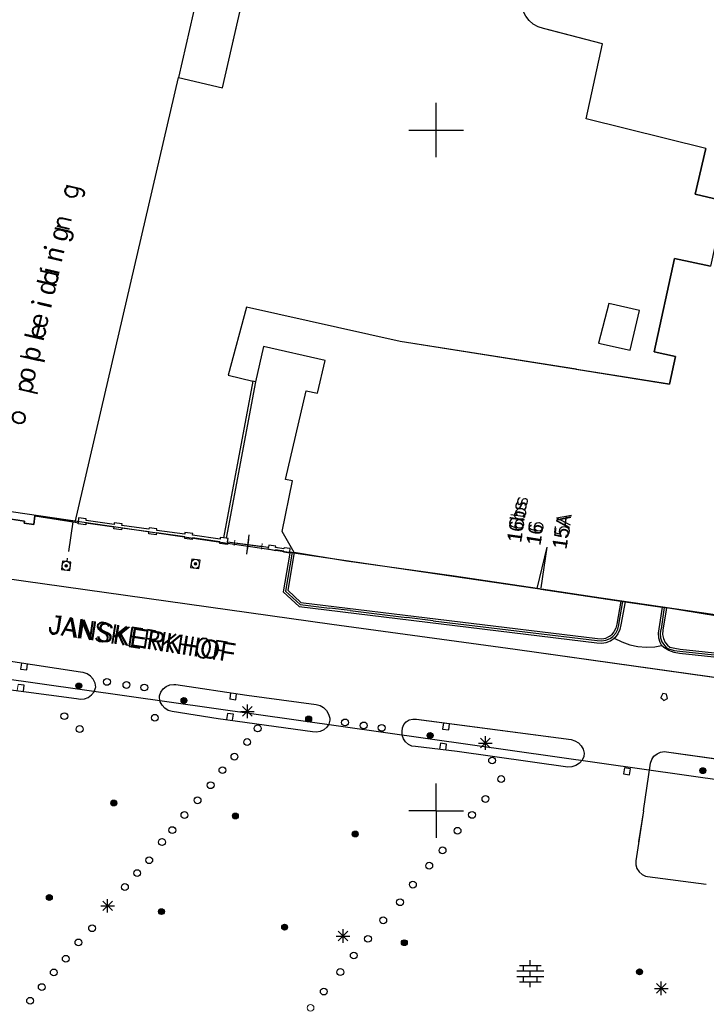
# Model space of a CAD drawing. Header units: millimetres. Extents: x 135944 to 142000, y 454200 to 456692.
# Tile 82 of 185: x 136769 to 136820, y 456186 to 456258. Entities that reach past the tile are written whole.
import ezdxf
from ezdxf.enums import TextEntityAlignment as Align

# ---------------------------------------------------------------- set-up
doc = ezdxf.new("R2010")
doc.units = ezdxf.units.MM
for name, color, linetype in [('TotaalGBKN2013_Bistad', 251, 'Continuous'), ('TotaalGBKN2013X$0$Contouren', 251, 'Continuous'), ('TotaalGBKN2013X$0$GBKN binnenstad 2009$0$OBJECTEN_', 251, 'Continuous'), ('TotaalGBKN2013X$0$GBKN binnenstad 2009$0$OBJECTEN__', 251, 'Continuous'), ('TotaalGBKN2013X$0$GBKN binnenstad 2009$0$OBJECTEN___', 251, 'Continuous'), ('TotaalGBKN2013X$0$GBKN binnenstad 2009$0$SEMANT_ SYMB_', 251, 'Continuous'), ('TotaalGBKN2013X$0$GBKN binnenstad 2009$0$VERH_OVERIG INBR', 251, 'Continuous')]:
    doc.layers.add(name, color=color, linetype=linetype)
doc.styles.add('TotaalGBKN2013X$0$GBKN binnenstad 2009$0$Standard', font='txt')
doc.styles.add('TotaalGBKN2013X$0$GBKN binnenstad 2009$0$TXT', font='txt.shx')

# ---------------------------------------------------------------- blocks, each defined once
blk = doc.blocks.new('TotaalGBKN2013X$0$GBKN binnenstad 2009$0$CEL529')
at = {"layer": 'TotaalGBKN2013X$0$GBKN binnenstad 2009$0$VERH_OVERIG INBR', "linetype": 'Continuous', "lineweight": 0}
for p, q in [((0, -0.1), (0, 0.1)), ((0, 0), (1, 0)), ((0.5, -0.2), (0.5, 0.2)), ((1, -0.1), (1, 0.1))]:
    blk.add_line(p, q, dxfattribs=at)
blk = doc.blocks.new('TotaalGBKN2013X$0$GBKN binnenstad 2009$0$W')
at = {"layer": 'TotaalGBKN2013X$0$GBKN binnenstad 2009$0$OBJECTEN__', "linetype": 'Continuous', "lineweight": 0}
blk.add_lwpolyline([(-0.225, 0.225), (-0.225, -0.225), (0.225, -0.225), (0.225, 0.225), (-0.225, 0.225)], dxfattribs=at)
blk = doc.blocks.new('TotaalGBKN2013X$0$GBKN binnenstad 2009$0$X')
at = {"layer": 'TotaalGBKN2013X$0$GBKN binnenstad 2009$0$OBJECTEN__', "linetype": 'Continuous', "lineweight": 0}
blk.add_lwpolyline([(0.225, -0.25), (0.224, 0.2), (-0.225, 0.2), (-0.226, -0.25)], dxfattribs=at)
blk = doc.blocks.new('TotaalGBKN2013X$0$GBKN binnenstad 2009$0$V')
at = {"layer": 'TotaalGBKN2013X$0$GBKN binnenstad 2009$0$OBJECTEN__', "linetype": 'Continuous', "lineweight": 0}
for radius in [0.31, 0.095, 0.035, 0.0224]:
    blk.add_circle((0, 0), radius, dxfattribs=at)
blk = doc.blocks.new('TotaalGBKN2013X$0$GBKN binnenstad 2009$0$DEC100')
at = {"layer": 'TotaalGBKN2013X$0$GBKN binnenstad 2009$0$OBJECTEN_', "linetype": 'Continuous', "lineweight": 0}
for p, q in [((-0.5, 0), (0.5, 0)), ((-0.354, -0.354), (0.354, 0.354)), ((0.354, -0.354), (-0.354, 0.354)), ((0, -0.5), (0, 0.5))]:
    blk.add_line(p, q, dxfattribs=at)
blk = doc.blocks.new('TotaalGBKN2013X$0$GBKN binnenstad 2009$0$K')
at = {"layer": 'TotaalGBKN2013X$0$GBKN binnenstad 2009$0$OBJECTEN__', "linetype": 'Continuous', "lineweight": 0}
blk.add_lwpolyline([(-0.146, -0.25), (0.147, -0.25), (0.25, 0.069), (0, 0.25), (-0.25, 0.068), (-0.146, -0.25)], dxfattribs=at)
blk = doc.blocks.new('TotaalGBKN2013X$0$GBKN binnenstad 2009$0$J')
at = {"layer": 'TotaalGBKN2013X$0$GBKN binnenstad 2009$0$OBJECTEN___', "linetype": 'Continuous', "lineweight": 0}
for radius in [0.215, 0.155, 0.095, 0.035]:
    blk.add_circle((0, 0), radius, dxfattribs=at)
blk = doc.blocks.new('TotaalGBKN2013X$0$GBKN binnenstad 2009$0$Q')
at = {"layer": 'TotaalGBKN2013X$0$GBKN binnenstad 2009$0$OBJECTEN___', "linetype": 'Continuous', "lineweight": 0}
blk.add_circle((0, 0), 0.25, dxfattribs=at)
blk = doc.blocks.new('TotaalGBKN2013X$0$GBKN binnenstad 2009$0$DEC109')
at = {"layer": 'TotaalGBKN2013X$0$GBKN binnenstad 2009$0$SEMANT_ SYMB_', "linetype": 'Continuous', "lineweight": 0}
for p, q in [((0, 0.6), (0, 1)), ((-0.98, 0.2), (0.98, 0.2)), ((-0.8, 0.6), (0.8, 0.6)), ((-0.5, 0.2), (-0.5, 0.6)), ((0, -0.2), (0, 0.2)), ((0.5, 0.2), (0.5, 0.6)), ((-0.98, -0.2), (0.98, -0.2)), ((-0.8, -0.6), (0.8, -0.6)), ((-0.5, -0.6), (-0.5, -0.2)), ((0, -1), (0, -0.6)), ((0.5, -0.6), (0.5, -0.2))]:
    blk.add_line(p, q, dxfattribs=at)

msp = doc.modelspace()

# ---------------------------------------------------------------- linework, layer by layer
at = {"layer": 'TotaalGBKN2013_Bistad'}
for p, q in [((136783.2, 456263.212), (136781.073, 456253.846)), ((136784.311, 456253.11), (136786.431, 456262.437)), ((136806.82, 456258.05), (136806.568, 456258.372)), ((136807.13, 456257.782), (136806.82, 456258.05)), ((136807.486, 456257.58), (136807.13, 456257.782)), ((136807.875, 456257.451), (136807.486, 456257.58)), ((136812.215, 456256.331), (136807.875, 456257.451)), ((136812.215, 456256.331), (136808.169, 456257.375)), ((136811.01, 456250.814), (136812.215, 456256.331)), ((136773.494, 456221.192), (136781.073, 456253.846)), ((136773.494, 456221.192), (136781.073, 456253.846)), ((136781.073, 456253.846), (136784.311, 456253.11)), ((136800, 456250), (136800, 456252)), ((136800, 456250), (136800, 456252)), ((136819.792, 456248.635), (136811.01, 456250.814)), ((136798, 456250), (136800, 456250)), ((136798, 456250), (136800, 456250)), ((136800, 456250), (136802, 456250)), ((136800, 456248), (136800, 456250)), ((136800, 456250), (136802, 456250)), ((136800, 456248), (136800, 456250)), ((136819.019, 456245.28), (136819.792, 456248.635)), ((136821.197, 456244.767), (136819.019, 456245.28)), ((136815.991, 456233.717), (136817.508, 456240.568)), ((136817.508, 456240.568), (136820.141, 456240.002)), ((136812.669, 456237.253), (136811.92, 456234.356)), ((136814.915, 456236.742), (136812.669, 456237.253)), ((136786.077, 456236.997), (136784.725, 456231.99)), ((136797.357, 456234.465), (136786.077, 456236.997)), ((136814.249, 456233.826), (136814.915, 456236.742)), ((136810.267, 456232.425), (136797.357, 456234.465)), ((136811.92, 456234.356), (136814.249, 456233.826)), ((136787.324, 456234.097), (136786.725, 456231.5)), ((136791.837, 456233.069), (136787.324, 456234.097)), ((136817.575, 456233.368), (136815.991, 456233.717)), ((136791.28, 456230.674), (136791.837, 456233.069)), ((136817.134, 456231.34), (136817.575, 456233.368)), ((136784.725, 456231.99), (136786.531, 456231.548)), ((136810.267, 456232.425), (136817.134, 456231.34)), ((136786.531, 456231.548), (136784.387, 456220.041)), ((136786.531, 456231.548), (136784.387, 456220.041)), ((136786.725, 456231.5), (136784.585, 456220.014)), ((136786.725, 456231.5), (136784.585, 456220.014)), ((136786.725, 456231.5), (136786.531, 456231.548)), ((136786.725, 456231.5), (136786.531, 456231.548)), ((136788.942, 456224.328), (136790.44, 456230.849)), ((136790.44, 456230.849), (136791.28, 456230.674)), ((136788.686, 456220.518), (136789.441, 456224.236)), ((136789.441, 456224.236), (136788.942, 456224.328)), ((136769.773, 456221.265), (136767.219, 456221.652)), ((136769.751, 456221.119), (136769.773, 456221.265)), ((136770.453, 456221.017), (136769.751, 456221.119)), ((136770.535, 456221.65), (136770.453, 456221.017)), ((136773.326, 456221.218), (136770.535, 456221.65)), ((136773.326, 456221.218), (136773.001, 456219.038)), ((136773.326, 456221.218), (136773.494, 456221.192)), ((136773.494, 456221.192), (136773.706, 456221.142)), ((136773.494, 456221.192), (136773.706, 456221.142)), ((136773.703, 456221.076), (136773.706, 456221.142)), ((136773.724, 456221.523), (136773.706, 456221.142)), ((136774.301, 456221.445), (136773.724, 456221.523)), ((136774.27, 456221.122), (136774.259, 456221.004)), ((136776.342, 456220.834), (136774.27, 456221.122)), ((136774.288, 456221.314), (136774.301, 456221.445)), ((136776.351, 456221.028), (136774.288, 456221.314)), ((136776.357, 456221.157), (136776.351, 456221.028)), ((136776.934, 456221.079), (136776.357, 456221.157)), ((136774.259, 456221.004), (136773.703, 456221.076)), ((136776.336, 456220.71), (136776.342, 456220.834)), ((136776.892, 456220.638), (136776.336, 456220.71)), ((136776.904, 456220.756), (136776.892, 456220.638)), ((136778.895, 456220.48), (136776.904, 456220.756)), ((136776.922, 456220.95), (136776.934, 456221.079)), ((136778.903, 456220.675), (136776.922, 456220.95)), ((136778.888, 456220.344), (136778.895, 456220.48)), ((136778.909, 456220.791), (136778.903, 456220.675)), ((136779.486, 456220.713), (136778.909, 456220.791)), ((136779.457, 456220.402), (136779.444, 456220.272)), ((136781.535, 456220.114), (136779.457, 456220.402)), ((136779.474, 456220.596), (136779.486, 456220.713)), ((136781.544, 456220.309), (136779.474, 456220.596)), ((136781.55, 456220.437), (136781.544, 456220.309)), ((136782.127, 456220.359), (136781.55, 456220.437)), ((136789.567, 456218.965), (136788.686, 456220.518)), ((136779.444, 456220.272), (136778.888, 456220.344)), ((136781.529, 456219.99), (136781.535, 456220.114)), ((136782.085, 456219.918), (136781.529, 456219.99)), ((136782.096, 456220.036), (136782.085, 456219.918)), ((136784.121, 456219.756), (136782.096, 456220.036)), ((136782.115, 456220.23), (136782.127, 456220.359)), ((136784.129, 456219.95), (136782.115, 456220.23)), ((136784.114, 456219.628), (136784.121, 456219.756)), ((136784.135, 456220.075), (136784.129, 456219.95)), ((136784.387, 456220.041), (136784.135, 456220.075)), ((136784.585, 456220.014), (136784.387, 456220.041)), ((136784.585, 456220.014), (136784.387, 456220.041)), ((136784.712, 456219.997), (136784.585, 456220.014)), ((136784.685, 456219.74), (136784.67, 456219.556)), ((136784.685, 456219.74), (136784.712, 456219.997)), ((136784.685, 456219.74), (136787.675, 456219.356)), ((136785.18, 456219.676), (136787.188, 456219.418)), ((136786.093, 456218.834), (136786.275, 456220.26)), ((136784.67, 456219.556), (136784.114, 456219.628)), ((136787.654, 456219.209), (136787.675, 456219.356)), ((136788.199, 456219.102), (136787.654, 456219.209)), ((136787.697, 456219.515), (136787.675, 456219.356)), ((136788.216, 456219.423), (136787.697, 456219.515)), ((136788.204, 456219.164), (136788.199, 456219.102)), ((136788.204, 456219.335), (136788.216, 456219.423)), ((136788.813, 456219.242), (136788.204, 456219.335)), ((136788.816, 456219.069), (136788.204, 456219.164)), ((136788.823, 456219.317), (136788.813, 456219.242)), ((136788.813, 456219.005), (136788.816, 456219.069)), ((136789.24, 456218.922), (136788.813, 456219.005)), ((136789.282, 456219.252), (136788.823, 456219.317)), ((136789.416, 456219.001), (136788.931, 456216.139)), ((136789.567, 456218.965), (136789.103, 456216.198)), ((136789.258, 456219.028), (136789.24, 456218.922)), ((136789.258, 456219.028), (136789.24, 456218.922)), ((136789.258, 456219.028), (136789.282, 456219.252)), ((136789.258, 456219.028), (136789.567, 456218.965)), ((136789.258, 456219.028), (136789.567, 456218.965)), ((136793.417, 456218.327), (136789.567, 456218.965)), ((136807.412, 456216.318), (136808.141, 456219.352)), ((136807.709, 456216.383), (136808.141, 456219.352)), ((136772.565, 456218.343), (136772.476, 456217.73)), ((136773.178, 456218.254), (136772.565, 456218.343)), ((136773.138, 456218.259), (136772.644, 456218.333)), ((136772.891, 456218.296), (136772.928, 456218.543)), ((136773.089, 456217.641), (136773.178, 456218.254)), ((136782.054, 456218.488), (136781.965, 456217.875)), ((136782.667, 456218.399), (136782.054, 456218.488)), ((136782.578, 456217.786), (136782.667, 456218.399)), ((136789.24, 456218.922), (136788.759, 456216.08)), ((136801.313, 456217.229), (136793.417, 456218.327)), ((136772.476, 456217.73), (136773.089, 456217.641)), ((136781.965, 456217.875), (136782.578, 456217.786)), ((136792.33, 456213.684), (136768.12, 456217.074)), ((136807.692, 456216.276), (136801.313, 456217.229)), ((136788.759, 456216.08), (136789.929, 456215.003)), ((136788.931, 456216.139), (136790, 456215.155)), ((136789.103, 456216.198), (136790.07, 456215.308)), ((136813.546, 456215.402), (136807.412, 456216.318)), ((136807.692, 456216.276), (136813.546, 456215.402)), ((136813.546, 456215.402), (136813.25, 456213.7)), ((136813.408, 456213.677), (136813.704, 456215.378)), ((136813.408, 456213.677), (136813.704, 456215.378)), ((136813.546, 456215.402), (136813.863, 456215.355)), ((136813.546, 456215.402), (136813.863, 456215.355)), ((136813.863, 456215.355), (136813.566, 456213.65)), ((136813.863, 456215.355), (136816.584, 456214.948)), ((136813.863, 456215.355), (136816.584, 456214.948)), ((136789.929, 456215.003), (136811.789, 456212.339)), ((136790, 456215.155), (136792.153, 456214.889)), ((136790.07, 456215.308), (136811.854, 456212.652)), ((136793.69, 456214.7), (136792.153, 456214.889)), ((136793.69, 456214.7), (136792.153, 456214.889)), ((136793.69, 456214.7), (136796.425, 456214.362)), ((136816.584, 456214.948), (136816.351, 456213.373)), ((136816.742, 456214.925), (136816.509, 456213.35)), ((136816.742, 456214.925), (136816.509, 456213.35)), ((136816.584, 456214.948), (136816.901, 456214.901)), ((136816.584, 456214.948), (136816.901, 456214.901)), ((136816.901, 456214.901), (136816.649, 456213.256)), ((136817.958, 456214.744), (136816.901, 456214.901)), ((136821.989, 456214.076), (136817.958, 456214.744)), ((136796.425, 456214.362), (136797.844, 456214.19)), ((136799.78, 456213.956), (136797.844, 456214.19)), ((136799.78, 456213.956), (136797.844, 456214.19)), ((136799.78, 456213.956), (136806.495, 456213.142)), ((136805.796, 456211.839), (136792.33, 456213.684)), ((136813.187, 456213.403), (136813.048, 456213.132)), ((136813.182, 456213.044), (136813.331, 456213.332)), ((136813.25, 456213.7), (136813.187, 456213.403)), ((136813.331, 456213.332), (136813.405, 456213.648)), ((136813.494, 456213.314), (136813.347, 456213.004)), ((136813.405, 456213.648), (136813.407, 456213.665)), ((136813.566, 456213.65), (136813.494, 456213.314)), ((136816.351, 456213.373), (136816.291, 456213.043)), ((136816.504, 456213.326), (136816.449, 456213.015)), ((136816.649, 456213.256), (136816.627, 456212.948)), ((136806.495, 456213.142), (136811.821, 456212.496)), ((136811.821, 456212.496), (136812.145, 456212.469)), ((136811.854, 456212.652), (136812.157, 456212.63)), ((136812.145, 456212.469), (136812.465, 456212.522)), ((136812.157, 456212.63), (136812.456, 456212.687)), ((136812.456, 456212.687), (136812.73, 456212.82)), ((136812.465, 456212.522), (136812.763, 456212.652)), ((136812.471, 456212.358), (136812.791, 456212.484)), ((136812.73, 456212.82), (136812.86, 456212.92)), ((136812.763, 456212.652), (136812.967, 456212.8)), ((136812.791, 456212.484), (136813.073, 456212.681)), ((136813.048, 456213.132), (136812.86, 456212.92)), ((136812.967, 456212.8), (136813.182, 456213.044)), ((136813.132, 456212.736), (136813.073, 456212.681)), ((136813.073, 456212.681), (136813.624, 456212.402)), ((136813.073, 456212.681), (136813.073, 456212.681)), ((136813.347, 456213.004), (136813.132, 456212.736)), ((136816.291, 456213.043), (136816.31, 456212.708)), ((136816.31, 456212.708), (136816.408, 456212.387)), ((136816.449, 456213.015), (136816.475, 456212.7)), ((136816.475, 456212.7), (136816.578, 456212.402)), ((136816.627, 456212.948), (136816.685, 456212.645)), ((136816.685, 456212.645), (136816.818, 456212.367)), ((136821.955, 456209.565), (136805.796, 456211.839)), ((136811.789, 456212.339), (136812.131, 456212.309)), ((136812.131, 456212.309), (136812.471, 456212.358)), ((136813.624, 456212.402), (136814.207, 456212.197)), ((136814.207, 456212.197), (136814.812, 456212.069)), ((136814.812, 456212.069), (136815.427, 456212.02)), ((136815.427, 456212.02), (136816.044, 456212.051)), ((136816.044, 456212.051), (136816.55, 456212.137)), ((136816.408, 456212.387), (136816.55, 456212.137)), ((136816.719, 456211.993), (136816.55, 456212.137)), ((136816.578, 456212.402), (136816.681, 456212.23)), ((136816.681, 456212.23), (136816.895, 456211.998)), ((136817.072, 456211.774), (136816.719, 456211.993)), ((136816.818, 456212.367), (136816.836, 456212.34)), ((136816.836, 456212.34), (136816.982, 456212.166)), ((136816.895, 456211.998), (136817.001, 456211.919)), ((136816.982, 456212.166), (136817.158, 456212.023)), ((136817.001, 456211.919), (136817.48, 456211.774)), ((136817.46, 456211.627), (136817.072, 456211.774)), ((136817.158, 456212.023), (136817.526, 456211.931)), ((136817.48, 456211.774), (136817.886, 456211.714)), ((136817.526, 456211.931), (136817.902, 456211.874)), ((136817.902, 456211.874), (136820.908, 456211.556)), ((136773.891, 456210.183), (136768.586, 456210.995)), ((136817.869, 456211.556), (136817.46, 456211.627)), ((136820.86, 456211.24), (136817.869, 456211.556)), ((136817.886, 456211.714), (136820.877, 456211.399)), ((136817.886, 456211.714), (136820.877, 456211.399)), ((136769.543, 456210.847), (136769.482, 456210.402)), ((136769.482, 456210.402), (136769.928, 456210.34)), ((136769.928, 456210.34), (136769.989, 456210.786)), ((136774.084, 456210.159), (136773.891, 456210.183)), ((136774.369, 456210.059), (136774.084, 456210.159)), ((136774.619, 456209.888), (136774.369, 456210.059)), ((136774.816, 456209.657), (136774.619, 456209.888)), ((136774.945, 456209.383), (136774.816, 456209.657)), ((136767.829, 456209.006), (136773.589, 456208.235)), ((136769.747, 456209.22), (136769.301, 456209.282)), ((136769.686, 456208.775), (136769.747, 456209.22)), ((136774.872, 456208.745), (136774.984, 456209.02)), ((136774.999, 456209.085), (136774.945, 456209.383)), ((136774.984, 456209.02), (136774.999, 456209.085)), ((136779.77, 456208.719), (136779.94, 456208.954)), ((136779.94, 456208.954), (136780.168, 456209.135)), ((136780.168, 456209.135), (136780.436, 456209.247)), ((136780.436, 456209.247), (136780.725, 456209.282)), ((136780.725, 456209.282), (136780.871, 456209.269)), ((136780.871, 456209.269), (136786.096, 456208.492)), ((136773.589, 456208.235), (136773.882, 456208.188)), ((136773.882, 456208.188), (136774.178, 456208.22)), ((136774.178, 456208.22), (136774.454, 456208.33)), ((136774.454, 456208.33), (136774.691, 456208.509)), ((136774.691, 456208.509), (136774.872, 456208.745)), ((136779.67, 456208.446), (136779.77, 456208.719)), ((136779.67, 456208.293), (136779.67, 456208.446)), ((136779.73, 456208.005), (136779.67, 456208.293)), ((136784.896, 456208.653), (136784.835, 456208.208)), ((136784.835, 456208.208), (136785.281, 456208.146)), ((136785.281, 456208.146), (136785.342, 456208.592)), ((136786.096, 456208.492), (136791.173, 456207.811)), ((136816.629, 456208.607), (136816.483, 456208.307)), ((136816.483, 456208.307), (136816.705, 456208.091)), ((136816.92, 456208.566), (136816.629, 456208.607)), ((136816.705, 456208.091), (136816.978, 456208.237)), ((136816.978, 456208.237), (136816.92, 456208.566)), ((136779.864, 456207.743), (136779.73, 456208.005)), ((136780.064, 456207.527), (136779.864, 456207.743)), ((136780.315, 456207.372), (136780.064, 456207.527)), ((136785.78, 456206.947), (136786.488, 456207.655)), ((136786.488, 456206.947), (136785.78, 456207.655)), ((136786.134, 456206.801), (136786.134, 456207.801)), ((136791.173, 456207.811), (136791.468, 456207.73)), ((136791.468, 456207.73), (136791.732, 456207.576)), ((136791.732, 456207.576), (136791.947, 456207.359)), ((136780.598, 456207.29), (136780.315, 456207.372)), ((136783.98, 456206.746), (136780.598, 456207.29)), ((136790.91, 456205.798), (136783.98, 456206.746)), ((136784.664, 456207.149), (136784.603, 456206.703)), ((136785.11, 456207.087), (136784.664, 456207.149)), ((136785.049, 456206.642), (136785.11, 456207.087)), ((136785.634, 456207.301), (136786.634, 456207.301)), ((136791.947, 456207.359), (136792.099, 456207.094)), ((136792.099, 456207.094), (136792.177, 456206.798)), ((136792.177, 456206.798), (136792.186, 456206.643)), ((136797.803, 456206.533), (136798.024, 456206.671)), ((136798.024, 456206.671), (136798.277, 456206.735)), ((136798.277, 456206.735), (136798.537, 456206.72)), ((136798.537, 456206.72), (136798.542, 456206.719)), ((136798.542, 456206.719), (136809.904, 456205.228)), ((136791.742, 456205.937), (136791.485, 456205.813)), ((136791.955, 456206.127), (136791.742, 456205.937)), ((136792.107, 456206.369), (136791.955, 456206.127)), ((136792.186, 456206.643), (136792.107, 456206.369)), ((136797.506, 456205.836), (136797.531, 456206.095)), ((136797.531, 456206.095), (136797.633, 456206.335)), ((136797.633, 456206.335), (136797.803, 456206.533)), ((136800.529, 456206.445), (136800.468, 456206)), ((136800.468, 456206), (136800.914, 456205.938)), ((136800.914, 456205.938), (136800.975, 456206.384)), ((136790.92, 456205.795), (136790.91, 456205.798)), ((136791.204, 456205.764), (136790.92, 456205.795)), ((136791.485, 456205.813), (136791.204, 456205.764)), ((136797.506, 456205.833), (136797.506, 456205.836)), ((136797.508, 456205.553), (136797.506, 456205.833)), ((136797.589, 456205.285), (136797.508, 456205.553)), ((136797.742, 456205.05), (136797.589, 456205.285)), ((136803.262, 456204.614), (136803.97, 456205.322)), ((136803.97, 456204.614), (136803.262, 456205.322)), ((136803.616, 456204.468), (136803.616, 456205.468)), ((136809.904, 456205.228), (136810.19, 456205.147)), ((136797.955, 456204.868), (136797.742, 456205.05)), ((136798.21, 456204.753), (136797.955, 456204.868)), ((136798.488, 456204.714), (136798.21, 456204.753)), ((136801.542, 456204.342), (136798.488, 456204.714)), ((136800.311, 456204.963), (136800.25, 456204.517)), ((136800.757, 456204.901), (136800.311, 456204.963)), ((136800.696, 456204.456), (136800.757, 456204.901)), ((136803.116, 456204.968), (136804.116, 456204.968)), ((136810.19, 456205.147), (136810.445, 456204.992)), ((136810.445, 456204.992), (136810.649, 456204.776)), ((136810.649, 456204.776), (136810.789, 456204.513)), ((136810.789, 456204.513), (136810.854, 456204.222)), ((136809.66, 456203.21), (136801.542, 456204.342)), ((136810.85, 456203.992), (136810.713, 456203.719)), ((136810.854, 456204.222), (136810.85, 456203.992)), ((136815.725, 456203.496), (136815.821, 456203.769)), ((136815.821, 456203.769), (136815.988, 456204.006)), ((136815.988, 456204.006), (136816.214, 456204.189)), ((136816.214, 456204.189), (136816.48, 456204.303)), ((136816.48, 456204.303), (136816.767, 456204.34)), ((136816.767, 456204.34), (136816.912, 456204.329)), ((136816.912, 456204.329), (136824.317, 456203.283)), ((136809.661, 456203.21), (136809.66, 456203.21)), ((136809.966, 456203.228), (136809.661, 456203.21)), ((136810.255, 456203.324), (136809.966, 456203.228)), ((136810.51, 456203.491), (136810.255, 456203.324)), ((136810.713, 456203.719), (136810.51, 456203.491)), ((136813.816, 456203.15), (136813.754, 456202.704)), ((136814.262, 456203.088), (136813.816, 456203.15)), ((136814.2, 456202.642), (136814.262, 456203.088)), ((136815.216, 456200), (136815.725, 456203.496)), ((136813.754, 456202.704), (136814.2, 456202.642)), ((136800, 456200), (136800, 456202)), ((136800, 456200), (136800, 456202)), ((136800, 456200), (136798, 456200)), ((136800, 456200), (136798, 456200)), ((136800, 456200), (136798, 456200)), ((136800, 456200), (136798, 456200)), ((136800, 456200), (136802, 456200)), ((136800, 456200), (136802, 456200)), ((136800, 456200), (136800, 456198)), ((136800, 456200), (136802, 456200)), ((136800, 456200), (136802, 456200)), ((136800, 456200), (136800, 456198)), ((136815.216, 456200), (136814.649, 456196.321)), ((136815.216, 456200), (136814.865, 456197.724)), ((136814.649, 456196.321), (136814.655, 456196.033)), ((136814.655, 456196.033), (136814.74, 456195.758)), ((136814.74, 456195.758), (136814.897, 456195.517)), ((136814.897, 456195.517), (136815.114, 456195.328)), ((136815.114, 456195.328), (136815.374, 456195.206)), ((136815.374, 456195.206), (136815.519, 456195.172)), ((136815.519, 456195.172), (136819.831, 456194.608)), ((136775.372, 456193.015), (136776.372, 456193.015)), ((136775.518, 456192.661), (136776.226, 456193.369)), ((136776.226, 456192.661), (136775.518, 456193.369)), ((136775.872, 456192.515), (136775.872, 456193.515)), ((136792.662, 456190.792), (136793.662, 456190.792)), ((136792.808, 456190.438), (136793.516, 456191.146)), ((136793.516, 456190.438), (136792.808, 456191.146)), ((136793.162, 456190.292), (136793.162, 456191.292)), ((136806.11, 456188.634), (136807.71, 456188.634)), ((136806.41, 456188.234), (136806.41, 456188.634)), ((136806.91, 456188.634), (136806.91, 456189.034)), ((136807.41, 456188.234), (136807.41, 456188.634)), ((136805.93, 456188.234), (136807.89, 456188.234)), ((136806.91, 456187.834), (136806.91, 456188.234)), ((136805.93, 456187.834), (136807.89, 456187.834)), ((136806.11, 456187.434), (136807.71, 456187.434)), ((136806.41, 456187.434), (136806.41, 456187.834)), ((136806.91, 456187.034), (136806.91, 456187.434)), ((136807.41, 456187.434), (136807.41, 456187.834)), ((136816.173, 456186.602), (136816.881, 456187.31)), ((136816.881, 456186.602), (136816.173, 456187.31)), ((136816.527, 456186.456), (136816.527, 456187.456)), ((136816.027, 456186.956), (136817.027, 456186.956))]:
    msp.add_line(p, q, dxfattribs=at)
for points in [[(136781.073, 456253.846), (136784.311, 456253.11), (136786.431, 456262.437), (136783.2, 456263.212)], [(136808.169, 456257.375), (136807.875, 456257.451), (136807.486, 456257.58), (136807.13, 456257.782), (136806.82, 456258.05), (136806.568, 456258.372), (136806.382, 456258.738), (136806.35, 456258.827), (136806.208, 456259.247), (136806.144, 456259.686), (136806.159, 456260.13), (136806.254, 456260.563), (136806.373, 456260.87), (136803.187, 456261.753)], [(136819.792, 456248.635), (136811.01, 456250.814), (136812.215, 456256.331)], [(136819.792, 456248.635), (136819.019, 456245.28), (136821.197, 456244.767), (136820.141, 456240.002), (136817.508, 456240.568), (136815.991, 456233.717), (136817.575, 456233.368), (136817.134, 456231.34), (136811.393, 456232.247)], [(136811.92, 456234.356), (136814.249, 456233.826), (136814.915, 456236.742), (136812.669, 456237.253), (136811.92, 456234.356)], [(136811.393, 456232.247), (136797.357, 456234.465), (136786.077, 456236.997), (136784.725, 456231.99), (136786.531, 456231.548)], [(136789.567, 456218.965), (136788.686, 456220.518), (136789.441, 456224.236), (136788.942, 456224.328), (136790.44, 456230.849), (136791.28, 456230.674), (136791.837, 456233.069), (136787.324, 456234.097), (136786.725, 456231.5)], [(136754.392, 456224.158), (136757.261, 456223.688), (136757.134, 456223.05), (136757.841, 456222.928), (136757.832, 456223.087), (136760.411, 456222.693), (136760.37, 456222.561), (136761.027, 456222.44), (136761.018, 456222.599), (136763.457, 456222.208), (136763.417, 456222.069), (136764.112, 456221.954), (136764.083, 456222.12), (136766.562, 456221.753), (136766.489, 456221.596), (136767.229, 456221.505), (136767.219, 456221.652), (136769.773, 456221.265), (136769.751, 456221.119), (136770.453, 456221.017), (136770.535, 456221.65), (136773.494, 456221.192)], [(136784.685, 456219.74), (136784.67, 456219.556), (136784.114, 456219.628), (136784.121, 456219.756), (136782.096, 456220.036), (136782.085, 456219.918), (136781.529, 456219.99), (136781.535, 456220.114), (136779.457, 456220.402), (136779.444, 456220.272), (136778.888, 456220.344), (136778.895, 456220.48), (136776.904, 456220.756), (136776.892, 456220.638), (136776.336, 456220.71), (136776.342, 456220.834), (136774.27, 456221.122), (136774.259, 456221.004), (136773.703, 456221.076), (136773.706, 456221.142)], [(136784.387, 456220.041), (136784.135, 456220.075), (136784.129, 456219.95), (136782.115, 456220.23), (136782.127, 456220.359), (136781.55, 456220.437), (136781.544, 456220.309), (136779.474, 456220.596), (136779.486, 456220.713), (136778.909, 456220.791), (136778.903, 456220.675), (136776.922, 456220.95), (136776.934, 456221.079), (136776.357, 456221.157), (136776.351, 456221.028), (136774.288, 456221.314), (136774.301, 456221.445), (136773.724, 456221.523), (136773.706, 456221.142)], [(136784.685, 456219.74), (136784.712, 456219.997), (136784.585, 456220.014)], [(136789.24, 456218.922), (136788.813, 456219.005), (136788.816, 456219.069), (136788.204, 456219.164), (136788.199, 456219.102), (136787.654, 456219.209), (136787.675, 456219.356)], [(136789.258, 456219.028), (136789.282, 456219.252), (136788.823, 456219.317), (136788.813, 456219.242), (136788.204, 456219.335), (136788.216, 456219.423), (136787.697, 456219.515), (136787.675, 456219.356)], [(136789.416, 456219.001), (136788.931, 456216.139), (136790, 456215.155), (136792.153, 456214.889)], [(136789.567, 456218.965), (136789.103, 456216.198), (136790.07, 456215.308), (136811.854, 456212.652), (136812.157, 456212.63), (136812.456, 456212.687), (136812.73, 456212.82), (136812.86, 456212.92)], [(136807.412, 456216.318), (136801.313, 456217.229), (136793.417, 456218.327), (136789.567, 456218.965)], [(136789.24, 456218.922), (136788.759, 456216.08), (136789.929, 456215.003), (136811.789, 456212.339), (136812.131, 456212.309), (136812.471, 456212.358), (136812.791, 456212.484), (136813.073, 456212.681)], [(136821.955, 456209.565), (136805.796, 456211.839), (136792.33, 456213.684), (136768.12, 456217.074)], [(136813.546, 456215.402), (136813.25, 456213.7), (136813.187, 456213.403), (136813.048, 456213.132), (136812.86, 456212.92)], [(136813.863, 456215.355), (136813.566, 456213.65), (136813.494, 456213.314), (136813.347, 456213.004), (136813.132, 456212.736), (136813.073, 456212.681)], [(136793.69, 456214.7), (136796.425, 456214.362), (136797.844, 456214.19)], [(136816.584, 456214.948), (136816.351, 456213.373), (136816.291, 456213.043), (136816.31, 456212.708), (136816.408, 456212.387), (136816.55, 456212.137)], [(136816.901, 456214.901), (136816.649, 456213.256), (136816.627, 456212.948), (136816.685, 456212.645), (136816.818, 456212.367), (136816.836, 456212.34)], [(136821.989, 456214.076), (136817.958, 456214.744), (136816.901, 456214.901)], [(136799.78, 456213.956), (136806.495, 456213.142), (136811.821, 456212.496)], [(136812.967, 456212.8), (136813.182, 456213.044), (136813.331, 456213.332), (136813.405, 456213.648), (136813.407, 456213.665)], [(136816.504, 456213.326), (136816.449, 456213.015), (136816.475, 456212.7), (136816.578, 456212.402), (136816.681, 456212.23)], [(136811.821, 456212.496), (136812.145, 456212.469), (136812.465, 456212.522), (136812.763, 456212.652), (136812.967, 456212.8)], [(136813.073, 456212.681), (136813.624, 456212.402), (136814.207, 456212.197), (136814.812, 456212.069), (136815.427, 456212.02), (136816.044, 456212.051), (136816.55, 456212.137)], [(136820.86, 456211.24), (136817.869, 456211.556), (136817.46, 456211.627), (136817.072, 456211.774), (136816.719, 456211.993), (136816.55, 456212.137)], [(136816.681, 456212.23), (136816.895, 456211.998), (136817.001, 456211.919)], [(136816.836, 456212.34), (136816.982, 456212.166), (136817.158, 456212.023), (136817.526, 456211.931), (136817.902, 456211.874), (136820.908, 456211.556)], [(136817.001, 456211.919), (136817.48, 456211.774), (136817.886, 456211.714)], [(136767.829, 456209.006), (136773.589, 456208.235), (136773.882, 456208.188), (136774.178, 456208.22), (136774.454, 456208.33), (136774.691, 456208.509), (136774.872, 456208.745), (136774.984, 456209.02), (136774.999, 456209.085), (136774.945, 456209.383), (136774.816, 456209.657), (136774.619, 456209.888), (136774.369, 456210.059), (136774.084, 456210.159), (136773.891, 456210.183), (136768.586, 456210.995)], [(136779.67, 456208.293), (136779.67, 456208.446), (136779.77, 456208.719), (136779.94, 456208.954), (136780.168, 456209.135), (136780.436, 456209.247), (136780.725, 456209.282), (136780.871, 456209.269), (136786.096, 456208.492), (136791.173, 456207.811), (136791.468, 456207.73), (136791.732, 456207.576), (136791.947, 456207.359), (136792.099, 456207.094), (136792.177, 456206.798), (136792.186, 456206.643), (136792.107, 456206.369), (136791.955, 456206.127), (136791.742, 456205.937), (136791.485, 456205.813), (136791.204, 456205.764), (136790.92, 456205.795), (136790.91, 456205.798), (136783.98, 456206.746), (136780.598, 456207.29), (136780.315, 456207.372), (136780.064, 456207.527), (136779.864, 456207.743), (136779.73, 456208.005), (136779.67, 456208.293)], [(136797.506, 456205.833), (136797.531, 456206.095), (136797.633, 456206.335), (136797.803, 456206.533), (136798.024, 456206.671), (136798.277, 456206.735), (136798.537, 456206.72), (136809.904, 456205.228), (136810.19, 456205.147), (136810.445, 456204.992), (136810.649, 456204.776), (136810.789, 456204.513), (136810.854, 456204.222), (136810.85, 456203.992), (136810.713, 456203.719), (136810.51, 456203.491), (136810.255, 456203.324), (136809.966, 456203.228), (136809.66, 456203.21), (136801.542, 456204.342), (136798.488, 456204.714), (136798.21, 456204.753), (136797.955, 456204.868), (136797.742, 456205.05), (136797.589, 456205.285), (136797.508, 456205.553), (136797.506, 456205.833)], [(136815.216, 456200), (136815.725, 456203.496), (136815.821, 456203.769), (136815.988, 456204.006), (136816.214, 456204.189), (136816.48, 456204.303), (136816.767, 456204.34), (136816.912, 456204.329), (136824.317, 456203.283)]]:
    msp.add_lwpolyline(points, dxfattribs=at)
for centre, radius in [((136775.822, 456209.466), 0.25), ((136773.755, 456209.168), 0.215), ((136773.755, 456209.168), 0.155), ((136773.755, 456209.168), 0.095), ((136773.755, 456209.168), 0.035), ((136777.251, 456209.238), 0.25), ((136778.565, 456209.054), 0.25), ((136781.474, 456208.099), 0.215), ((136781.474, 456208.099), 0.155), ((136781.474, 456208.099), 0.095), ((136781.474, 456208.099), 0.035), ((136772.697, 456206.946), 0.25), ((136779.337, 456206.829), 0.25), ((136790.632, 456206.74), 0.215), ((136790.632, 456206.74), 0.155), ((136790.632, 456206.74), 0.095), ((136790.632, 456206.74), 0.035), ((136793.306, 456206.486), 0.25), ((136773.821, 456206.003), 0.25), ((136786.889, 456206.052), 0.25), ((136794.674, 456206.266), 0.25), ((136795.998, 456206.087), 0.25), ((136786.117, 456205.046), 0.25), ((136799.55, 456205.527), 0.215), ((136799.55, 456205.527), 0.155), ((136799.55, 456205.527), 0.095), ((136799.55, 456205.527), 0.035), ((136785.184, 456203.972), 0.25), ((136804.103, 456203.689), 0.25), ((136784.302, 456202.98), 0.25), ((136819.575, 456202.945), 0.215), ((136819.575, 456202.945), 0.155), ((136819.575, 456202.945), 0.095), ((136804.767, 456202.329), 0.25), ((136819.575, 456202.945), 0.035), ((136783.433, 456201.874), 0.25), ((136782.474, 456200.768), 0.25), ((136803.612, 456200.867), 0.25), ((136776.321, 456200.568), 0.215), ((136776.321, 456200.568), 0.155), ((136776.321, 456200.568), 0.095), ((136776.321, 456200.568), 0.035), ((136781.511, 456199.683), 0.25), ((136785.253, 456199.615), 0.215), ((136785.253, 456199.615), 0.155), ((136785.253, 456199.615), 0.095), ((136785.253, 456199.615), 0.035), ((136802.631, 456199.697), 0.25), ((136780.619, 456198.579), 0.25), ((136801.568, 456198.527), 0.25), ((136794.054, 456198.29), 0.215), ((136794.054, 456198.29), 0.155), ((136794.054, 456198.29), 0.095), ((136794.054, 456198.29), 0.035), ((136779.864, 456197.702), 0.25), ((136800.464, 456197.09), 0.25), ((136778.924, 456196.367), 0.25), ((136799.486, 456195.965), 0.25), ((136778.042, 456195.42), 0.25), ((136777.141, 456194.397), 0.25), ((136798.287, 456194.573), 0.25), ((136771.59, 456193.631), 0.215), ((136771.59, 456193.631), 0.155), ((136771.59, 456193.631), 0.095), ((136771.59, 456193.631), 0.035), ((136797.341, 456193.283), 0.25), ((136779.822, 456192.592), 0.215), ((136779.822, 456192.592), 0.155), ((136779.822, 456192.592), 0.095), ((136779.822, 456192.592), 0.035), ((136796.11, 456191.954), 0.25), ((136774.729, 456191.371), 0.25), ((136788.868, 456191.445), 0.215), ((136788.868, 456191.445), 0.155), ((136788.868, 456191.445), 0.095), ((136788.868, 456191.445), 0.035), ((136794.986, 456190.594), 0.25), ((136773.726, 456190.328), 0.25), ((136797.656, 456190.308), 0.215), ((136797.656, 456190.308), 0.155), ((136797.656, 456190.308), 0.095), ((136797.656, 456190.308), 0.035), ((136772.799, 456189.127), 0.25), ((136793.945, 456189.367), 0.25), ((136771.917, 456188.123), 0.25), ((136792.955, 456188.153), 0.25), ((136814.93, 456188.174), 0.215), ((136814.93, 456188.174), 0.155), ((136814.93, 456188.174), 0.095), ((136814.93, 456188.174), 0.035), ((136771.035, 456187.049), 0.25), ((136791.743, 456186.717), 0.25), ((136770.178, 456186.044), 0.25)]:
    msp.add_circle(centre, radius, dxfattribs=at)
at = {"layer": 'TotaalGBKN2013X$0$Contouren'}
for p, q in [((136822.438, 456214.1), (136737.922, 456226.487)), ((136880.327, 456193.803), (136756.482, 456211.367))]:
    msp.add_line(p, q, dxfattribs=at)

# ---------------------------------------------------------------- block references
at = {"layer": 'TotaalGBKN2013_Bistad'}
for name, p, xscale, yscale, rotation in [('TotaalGBKN2013X$0$GBKN binnenstad 2009$0$CEL529', (136785.18, 456219.676), 2.02450500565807, 2.02450500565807, 352.7057670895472), ('TotaalGBKN2013X$0$GBKN binnenstad 2009$0$X', (136769.731, 456210.569), 0.999998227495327, 0.999998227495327, 172.171075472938), ('TotaalGBKN2013X$0$GBKN binnenstad 2009$0$Q', (136775.821, 456209.466), 1.000002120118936, 1.000002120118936, 172.1401338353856), ('TotaalGBKN2013X$0$GBKN binnenstad 2009$0$X', (136769.497, 456209.053), 0.9999982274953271, 0.9999982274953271, 352.171075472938), ('TotaalGBKN2013X$0$GBKN binnenstad 2009$0$Q', (136777.25, 456209.238), 1.000002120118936, 1.000002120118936, 172.1401338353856), ('TotaalGBKN2013X$0$GBKN binnenstad 2009$0$Q', (136778.564, 456209.054), 1.000002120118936, 1.000002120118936, 172.1401338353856), ('TotaalGBKN2013X$0$GBKN binnenstad 2009$0$X', (136785.084, 456208.375), 0.999998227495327, 0.999998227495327, 172.171075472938), ('TotaalGBKN2013X$0$GBKN binnenstad 2009$0$Q', (136772.696, 456206.946), 0.999998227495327, 0.999998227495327, 172.171075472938), ('TotaalGBKN2013X$0$GBKN binnenstad 2009$0$Q', (136779.336, 456206.829), 0.999998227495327, 0.999998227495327, 172.171075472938), ('TotaalGBKN2013X$0$GBKN binnenstad 2009$0$X', (136784.86, 456206.92), 0.9999982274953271, 0.9999982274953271, 352.171075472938), ('TotaalGBKN2013X$0$GBKN binnenstad 2009$0$Q', (136793.305, 456206.486), 0.999998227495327, 0.999998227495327, 172.171075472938), ('TotaalGBKN2013X$0$GBKN binnenstad 2009$0$Q', (136773.82, 456206.003), 0.999998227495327, 0.999998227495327, 172.171075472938), ('TotaalGBKN2013X$0$GBKN binnenstad 2009$0$Q', (136786.888, 456206.052), 1.000001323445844, 1.000001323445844, 50.14144550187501), ('TotaalGBKN2013X$0$GBKN binnenstad 2009$0$Q', (136794.673, 456206.266), 0.999998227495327, 0.999998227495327, 172.171075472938), ('TotaalGBKN2013X$0$GBKN binnenstad 2009$0$Q', (136795.997, 456206.087), 0.999998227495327, 0.999998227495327, 172.171075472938), ('TotaalGBKN2013X$0$GBKN binnenstad 2009$0$X', (136800.717, 456206.167), 0.999998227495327, 0.999998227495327, 172.171075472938), ('TotaalGBKN2013X$0$GBKN binnenstad 2009$0$Q', (136786.116, 456205.046), 1.000001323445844, 1.000001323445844, 50.14144550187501), ('TotaalGBKN2013X$0$GBKN binnenstad 2009$0$X', (136800.507, 456204.734), 0.9999982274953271, 0.9999982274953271, 352.171075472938), ('TotaalGBKN2013X$0$GBKN binnenstad 2009$0$Q', (136785.183, 456203.972), 1.000001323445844, 1.000001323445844, 50.14144550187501), ('TotaalGBKN2013X$0$GBKN binnenstad 2009$0$Q', (136804.102, 456203.689), 0.999998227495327, 0.999998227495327, 172.171075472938), ('TotaalGBKN2013X$0$GBKN binnenstad 2009$0$Q', (136784.301, 456202.98), 1.000001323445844, 1.000001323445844, 50.14144550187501), ('TotaalGBKN2013X$0$GBKN binnenstad 2009$0$Q', (136804.767, 456202.328), 1.000001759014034, 1.000001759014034, 49.99219664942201), ('TotaalGBKN2013X$0$GBKN binnenstad 2009$0$Q', (136783.432, 456201.874), 1.000001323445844, 1.000001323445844, 50.14144550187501), ('TotaalGBKN2013X$0$GBKN binnenstad 2009$0$Q', (136782.473, 456200.768), 1.000001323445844, 1.000001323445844, 50.14144550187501), ('TotaalGBKN2013X$0$GBKN binnenstad 2009$0$Q', (136803.612, 456200.866), 1.000001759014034, 1.000001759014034, 49.99219664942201), ('TotaalGBKN2013X$0$GBKN binnenstad 2009$0$Q', (136781.51, 456199.683), 1.000001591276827, 1.000001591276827, 50.16891079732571), ('TotaalGBKN2013X$0$GBKN binnenstad 2009$0$Q', (136780.618, 456198.579), 1.000001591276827, 1.000001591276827, 50.16891079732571), ('TotaalGBKN2013X$0$GBKN binnenstad 2009$0$Q', (136779.863, 456197.702), 1.000001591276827, 1.000001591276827, 50.16891079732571), ('TotaalGBKN2013X$0$GBKN binnenstad 2009$0$Q', (136778.923, 456196.367), 1.000001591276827, 1.000001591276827, 50.16891079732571), ('TotaalGBKN2013X$0$GBKN binnenstad 2009$0$Q', (136778.041, 456195.42), 1.000001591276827, 1.000001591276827, 50.16891079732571), ('TotaalGBKN2013X$0$GBKN binnenstad 2009$0$Q', (136777.14, 456194.397), 1.000001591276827, 1.000001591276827, 50.16891079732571), ('TotaalGBKN2013X$0$GBKN binnenstad 2009$0$Q', (136774.728, 456191.371), 1.000001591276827, 1.000001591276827, 50.16891079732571), ('TotaalGBKN2013X$0$GBKN binnenstad 2009$0$Q', (136773.725, 456190.328), 1.000001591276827, 1.000001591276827, 50.16891079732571), ('TotaalGBKN2013X$0$GBKN binnenstad 2009$0$Q', (136772.798, 456189.127), 1.000001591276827, 1.000001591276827, 50.16891079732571), ('TotaalGBKN2013X$0$GBKN binnenstad 2009$0$Q', (136771.916, 456188.123), 1.000001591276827, 1.000001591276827, 50.16891079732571), ('TotaalGBKN2013X$0$GBKN binnenstad 2009$0$Q', (136771.034, 456187.049), 1.000001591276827, 1.000001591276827, 50.16891079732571), ('TotaalGBKN2013X$0$GBKN binnenstad 2009$0$Q', (136770.177, 456186.044), 1.000001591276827, 1.000001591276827, 50.16891079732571)]:
    msp.add_blockref(name, p, dxfattribs=dict(at, xscale=xscale, yscale=yscale, rotation=rotation))
for name, p, rotation in [('TotaalGBKN2013X$0$GBKN binnenstad 2009$0$V', (136772.827, 456217.992), 171.7372700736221), ('TotaalGBKN2013X$0$GBKN binnenstad 2009$0$V', (136782.316, 456218.137), 171.7372700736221), ('TotaalGBKN2013X$0$GBKN binnenstad 2009$0$K', (136816.74, 456208.339), 171.95988827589), ('TotaalGBKN2013X$0$GBKN binnenstad 2009$0$W', (136814.008, 456202.896), 172.0886677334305), ('TotaalGBKN2013X$0$GBKN binnenstad 2009$0$J', (136819.575, 456202.945), 171.95988827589), ('TotaalGBKN2013X$0$GBKN binnenstad 2009$0$Q', (136802.631, 456199.697), 230.146945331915), ('TotaalGBKN2013X$0$GBKN binnenstad 2009$0$Q', (136801.568, 456198.527), 230.146945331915), ('TotaalGBKN2013X$0$GBKN binnenstad 2009$0$Q', (136800.464, 456197.09), 230.146945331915), ('TotaalGBKN2013X$0$GBKN binnenstad 2009$0$Q', (136799.486, 456195.965), 230.146945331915), ('TotaalGBKN2013X$0$GBKN binnenstad 2009$0$Q', (136798.287, 456194.573), 230.146945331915), ('TotaalGBKN2013X$0$GBKN binnenstad 2009$0$Q', (136797.341, 456193.283), 230.146945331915), ('TotaalGBKN2013X$0$GBKN binnenstad 2009$0$Q', (136796.11, 456191.954), 230.146945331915), ('TotaalGBKN2013X$0$GBKN binnenstad 2009$0$Q', (136794.986, 456190.594), 230.146945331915), ('TotaalGBKN2013X$0$GBKN binnenstad 2009$0$Q', (136793.945, 456189.367), 230.146945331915), ('TotaalGBKN2013X$0$GBKN binnenstad 2009$0$Q', (136792.955, 456188.153), 230.146945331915), ('TotaalGBKN2013X$0$GBKN binnenstad 2009$0$Q', (136791.743, 456186.717), 230.146945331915), ('TotaalGBKN2013X$0$GBKN binnenstad 2009$0$Q', (136790.772, 456185.522), 230.146945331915)]:
    msp.add_blockref(name, p, dxfattribs=dict(at, rotation=rotation))
for name, p in [('TotaalGBKN2013X$0$GBKN binnenstad 2009$0$J', (136773.755, 456209.168)), ('TotaalGBKN2013X$0$GBKN binnenstad 2009$0$J', (136781.474, 456208.099)), ('TotaalGBKN2013X$0$GBKN binnenstad 2009$0$DEC100', (136786.134, 456207.301)), ('TotaalGBKN2013X$0$GBKN binnenstad 2009$0$J', (136790.632, 456206.74)), ('TotaalGBKN2013X$0$GBKN binnenstad 2009$0$J', (136799.55, 456205.527)), ('TotaalGBKN2013X$0$GBKN binnenstad 2009$0$DEC100', (136803.616, 456204.968)), ('TotaalGBKN2013X$0$GBKN binnenstad 2009$0$J', (136776.321, 456200.568)), ('TotaalGBKN2013X$0$GBKN binnenstad 2009$0$J', (136785.253, 456199.615)), ('TotaalGBKN2013X$0$GBKN binnenstad 2009$0$J', (136794.054, 456198.29)), ('TotaalGBKN2013X$0$GBKN binnenstad 2009$0$J', (136771.59, 456193.631)), ('TotaalGBKN2013X$0$GBKN binnenstad 2009$0$DEC100', (136775.872, 456193.015)), ('TotaalGBKN2013X$0$GBKN binnenstad 2009$0$J', (136779.822, 456192.592)), ('TotaalGBKN2013X$0$GBKN binnenstad 2009$0$J', (136788.868, 456191.445)), ('TotaalGBKN2013X$0$GBKN binnenstad 2009$0$DEC100', (136793.162, 456190.792)), ('TotaalGBKN2013X$0$GBKN binnenstad 2009$0$J', (136797.656, 456190.308)), ('TotaalGBKN2013X$0$GBKN binnenstad 2009$0$DEC109', (136806.91, 456188.034)), ('TotaalGBKN2013X$0$GBKN binnenstad 2009$0$J', (136814.93, 456188.174)), ('TotaalGBKN2013X$0$GBKN binnenstad 2009$0$DEC100', (136816.527, 456186.956))]:
    msp.add_blockref(name, p, dxfattribs=at)

# ---------------------------------------------------------------- texts
for height, style, p in [(1.4, 'TotaalGBKN2013X$0$GBKN binnenstad 2009$0$Standard', (136771.249, 456237.19)), (1.39998, 'TotaalGBKN2013X$0$GBKN binnenstad 2009$0$TXT', (136771.249, 456237.189))]:
    msp.add_text('o p l e i d i n g', height=height, rotation=76.92383, dxfattribs=dict(at, style=style)).set_placement(p, align=Align.MIDDLE)
for s, style, p in [('16bs', 'TotaalGBKN2013X$0$GBKN binnenstad 2009$0$TXT', (136805.714, 456219.727)), ('16bs', 'TotaalGBKN2013X$0$GBKN binnenstad 2009$0$Standard', (136805.714, 456219.727)), ('15A', 'TotaalGBKN2013X$0$GBKN binnenstad 2009$0$TXT', (136809.037, 456219.239)), ('15A', 'TotaalGBKN2013X$0$GBKN binnenstad 2009$0$Standard', (136809.037, 456219.239)), ('16', 'TotaalGBKN2013X$0$GBKN binnenstad 2009$0$TXT', (136807.127, 456219.515)), ('16', 'TotaalGBKN2013X$0$GBKN binnenstad 2009$0$Standard', (136807.127, 456219.515))]:
    msp.add_text(s, height=1.054, rotation=81.7319, dxfattribs=dict(at, style=style)).set_placement(p, align=Align.MIDDLE_LEFT)
for height, style in [(1.39998, 'TotaalGBKN2013X$0$GBKN binnenstad 2009$0$TXT'), (1.4, 'TotaalGBKN2013X$0$GBKN binnenstad 2009$0$Standard')]:
    msp.add_text('JANSKERKHOF', height=height, rotation=351.08644, dxfattribs=dict(at, style=style)).set_placement((136771.47, 456213.036))

doc.saveas('drawing.dxf')
